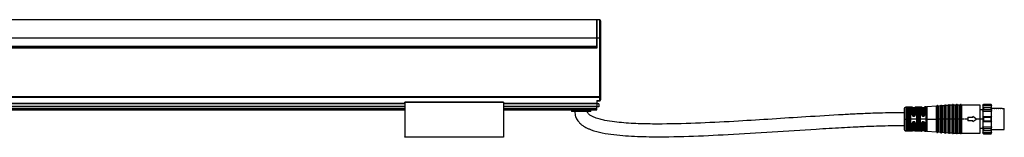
# Model space of a CAD drawing. Header units: millimetres. Extents: x -1015 to 3075, y 357 to 841.
# Tile 14 of 14: x 2571 to 3075, y 570 to 630. Entities that reach past the tile are written whole.
import ezdxf

# ---------------------------------------------------------------- set-up
doc = ezdxf.new("R2010")
doc.units = ezdxf.units.MM

# ---------------------------------------------------------------- blocks, each defined once
blk = doc.blocks.new('Drawing View6')
at = {"color": 7, "linetype": 'Continuous', "lineweight": 25}
for p, q in [((11.24, 46.89), (-584.74, 46.89)), ((11.24, 37.74), (11.24, 46.89)), ((12.75, 46.89), (11.25, 46.89)), ((11.25, 46.89), (11.25, 37.74)), ((12.75, 37.74), (12.75, 46.89)), ((13.25, 46.39), (13.25, 37.74)), ((-584.74, 37.74), (11.24, 37.74)), ((11.24, 33.15), (11.24, 37.74)), ((11.25, 37.74), (11.25, 32.4)), ((11.25, 37.74), (12.75, 37.74)), ((12.75, 7.69), (12.75, 37.74)), ((13.25, 37.74), (12.75, 37.74)), ((13.25, 37.74), (13.25, 14.01)), ((11.25, 32.4), (-584.75, 32.4)), ((11.24, 33.15), (-584.74, 33.15)), ((11.24, 32.9), (-584.74, 32.9)), ((11.24, 33.15), (11.24, 32.9)), ((11.25, 32.9), (11.24, 32.9)), ((13.25, 11.79), (13.25, 7.69)), ((-586.25, 7.69), (12.75, 7.69)), ((-586.25, 7.42), (12.75, 7.42)), ((11.25, 5.74), (11.25, 4.32)), ((11.25, 5.74), (12.75, 5.74)), ((11.25, 5.5), (12.75, 5.5)), ((13.25, 7.69), (12.75, 7.69)), ((12.75, 7.42), (12.75, 7.69)), ((12.75, 5.74), (12.75, 7.42)), ((12.75, 5.5), (12.75, 5.74)), ((13.25, 7.69), (13.25, 6)), ((-486.5, 4.32), (-87, 4.32)), ((-486.5, 4.06), (-87, 4.06)), ((-486.5, 2.8), (-87, 2.8)), ((-486.5, 2.7), (-87, 2.7)), ((-486.5, 1.82), (-87, 1.82)), ((-486.5, 1.03), (-87, 1.03)), ((-486.5, 0.9), (-87, 0.9)), ((-36.5, 4.9), (-87, 4.9)), ((-36.5, 4.7), (-87, 4.7)), ((-87, 4.7), (-87, -12.9)), ((-36.5, 4.7), (-36.5, -12.9)), ((-36.5, 4.32), (11.25, 4.32)), ((-36.5, 4.06), (11.25, 4.06)), ((-36.5, 2.8), (11.25, 2.8)), ((-36.5, 2.7), (11.25, 2.7)), ((-36.5, 1.82), (11.25, 1.82)), ((-36.5, 1.03), (11.25, 1.03)), ((-36.5, 0.9), (11.25, 0.9)), ((-1.75, 0.9), (-1.75, 0)), ((8.25, 0), (-1.75, 0)), ((8.25, 0), (8.25, 0.9)), ((11.25, 4.32), (11.25, 4.06)), ((11.25, 4.06), (11.25, 2.8)), ((12.25, 4), (11.25, 4)), ((11.25, 2.8), (11.25, 2.7)), ((11.25, 1.82), (11.25, 2.7)), ((12.25, 2.5), (11.25, 2.5)), ((11.25, 1.03), (11.25, 1.82)), ((11.25, 0.9), (11.25, 1.03)), ((12.25, 4), (12.25, 2.5)), ((168.45, 1.22), (168.45, -3.8)), ((172.67, 2.27), (169.43, 2.22)), ((169.43, 2.22), (169.43, -3.67)), ((170.28, -3.8), (170.28, 1.86)), ((170.47, -3.94), (170.47, 1.75)), ((170.65, 1.64), (170.65, -3.8)), ((171.15, 2.07), (170.95, 2.07)), ((171.15, 1.91), (170.95, 1.9)), ((170.95, 1.9), (170.95, 1.74)), ((171.15, 1.74), (170.95, 1.74)), ((171.15, 1.91), (171.15, 1.74)), ((171.45, -3.8), (171.45, 1.64)), ((171.64, 1.76), (171.64, -9.36)), ((171.82, 1.88), (171.82, -3.67)), ((172.67, -1.7), (172.67, 2.27)), ((172.86, 2.13), (172.86, -1.75)), ((173.85, 2), (173.05, 2)), ((173.05, 2), (173.05, -1.8)), ((173.85, -1.8), (173.85, 2)), ((174.04, -1.75), (174.04, 2.15)), ((177.45, 2.35), (174.23, 2.3)), ((174.23, 2.3), (174.23, -1.7)), ((175.06, -3.8), (175.06, 1.96)), ((175.26, -3.94), (175.26, 1.81)), ((175.45, 1.67), (175.45, -9.27)), ((175.75, 1.95), (175.75, 1.98)), ((175.95, 1.98), (175.75, 1.98)), ((175.75, 1.95), (175.95, 1.95)), ((175.75, 1.76), (175.95, 1.76)), ((175.95, 1.98), (175.95, 1.95)), ((176.25, -9.27), (176.25, 1.67)), ((176.45, 1.83), (176.45, -9.43)), ((176.64, 1.98), (176.64, -3.66)), ((177.45, -1.68), (177.45, 2.35)), ((177.65, 2.17), (177.65, -1.74)), ((178.65, 2), (177.85, 2)), ((177.85, 2), (177.85, -1.8)), ((178.65, -1.8), (178.65, 2)), ((178.85, -1.73), (178.85, 2.19)), ((179.73, 2.39), (179.05, 2.37)), ((179.05, 2.37), (179.05, -1.67)), ((179.73, -3.8), (179.73, 2.39)), ((184.99, 2.75), (180.17, 2.4)), ((180.17, 2.4), (180.17, -3.8)), ((184.99, -3.8), (184.99, 2.75)), ((185.17, 2.88), (185.17, -3.8)), ((185.72, 2.92), (185.72, -3.8)), ((186.99, 2.89), (185.91, 2.81)), ((185.91, 2.81), (185.91, -3.8)), ((186.99, -3.8), (186.99, 2.89)), ((187.17, 3.02), (187.17, -3.8)), ((187.72, 3.06), (187.72, -3.8)), ((188.99, 3.03), (187.91, 2.96)), ((187.91, 2.96), (187.91, -3.8)), ((188.99, -3.8), (188.99, 3.03)), ((189.17, 3.17), (189.17, -3.8)), ((189.72, 3.2), (189.72, -3.8)), ((190.99, 3.18), (189.91, 3.1)), ((189.91, 3.1), (189.91, -3.8)), ((190.99, -3.8), (190.99, 3.18)), ((191.17, 3.31), (191.17, -3.8)), ((191.72, 3.35), (191.72, -3.8)), ((192.99, 3.32), (191.91, 3.24)), ((191.91, 3.24), (191.91, -3.8)), ((192.99, -3.8), (192.99, 3.32)), ((193.17, 3.45), (193.17, -3.8)), ((193.72, 3.47), (193.72, -3.8)), ((194.99, 3.35), (193.91, 3.35)), ((193.91, 3.35), (193.91, -3.8)), ((194.99, -3.8), (194.99, 3.35)), ((195.18, 3.47), (195.18, -3.8)), ((195.72, 3.47), (195.72, -3.8)), ((196.99, 3.35), (195.91, 3.35)), ((195.91, 3.35), (195.91, -3.8)), ((196.99, -3.8), (196.99, 3.35)), ((197.18, 3.47), (197.18, -3.8)), ((197.72, 3.47), (197.72, -3.8)), ((207.45, 3.35), (197.91, 3.35)), ((197.91, 3.35), (197.91, -3.8)), ((207.45, -3.8), (207.45, 3.35)), ((208.75, 0.93), (207.45, 0.93)), ((209.05, 3.7), (208.75, 3.2)), ((208.75, 3.09), (209.05, 3.64)), ((208.75, 3.2), (208.75, 3.09)), ((208.75, 3.09), (213.25, 3.09)), ((208.75, 3.09), (208.75, 1.95)), ((209.05, 2.12), (208.75, 1.95)), ((208.75, 1.95), (208.75, 0.19)), ((208.75, 0.19), (209.05, 1.02)), ((208.75, 0.19), (213.25, 0.19)), ((208.75, 0.19), (208.75, -2.55)), ((212.95, 3.7), (209.05, 3.7)), ((209.05, 3.7), (209.05, 3.64)), ((209.05, 3.64), (212.95, 3.64)), ((209.05, 2.12), (209.05, 1.5)), ((209.05, 2.12), (212.95, 2.12)), ((209.05, 1.5), (209.05, 1.02)), ((209.05, 1.02), (212.95, 1.02)), ((213.25, 3.2), (212.95, 3.7)), ((212.95, 3.64), (212.95, 3.7)), ((212.95, 3.64), (213.25, 3.09)), ((212.95, 1.5), (212.95, 2.12)), ((213.25, 1.95), (212.95, 2.12)), ((212.95, 1.02), (212.95, 1.5)), ((212.95, 1.02), (213.25, 0.19)), ((213.25, 3.09), (213.25, 3.2)), ((213.25, 1.95), (213.25, 3.09)), ((213.25, 0.19), (213.25, 1.95)), ((213.6, 1.6), (213.25, 1.6)), ((213.25, -2.55), (213.25, 0.19)), ((213.6, 1.6), (213.79, 1.6)), ((214.6, 1.6), (213.79, 1.6)), ((214.6, 1.6), (214.79, 1.6)), ((215.6, 1.6), (214.79, 1.6)), ((215.6, 1.6), (215.79, 1.6)), ((216.6, 1.6), (215.79, 1.6)), ((216.6, 1.6), (216.79, 1.6)), ((217.6, 1.6), (216.79, 1.6)), ((217.6, 1.6), (217.79, 1.6)), ((218.6, 1.6), (217.79, 1.6)), ((218.6, 1.6), (219.75, 1.6)), ((219.75, -9.2), (219.75, 1.6)), ((168.45, -3.8), (168.45, -8.82)), ((168.45, -3.8), (169.43, -3.8)), ((169.43, -3.67), (169.43, -3.8)), ((170.28, -3.8), (169.43, -3.8)), ((169.43, -3.8), (169.43, -9.82)), ((170.28, -3.95), (170.28, -3.8)), ((170.28, -9.46), (170.28, -3.95)), ((170.47, -9.35), (170.47, -3.94)), ((170.65, -3.8), (170.65, -9.24)), ((171.45, -9.24), (171.45, -3.8)), ((171.82, -3.67), (171.82, -3.8)), ((171.82, -3.8), (171.82, -9.48)), ((175.06, -3.8), (171.82, -3.8)), ((173.55, -2.09), (173.35, -2.09)), ((173.35, -2.23), (173.55, -2.23)), ((173.35, -2.38), (173.55, -2.38)), ((175.06, -3.95), (175.06, -3.8)), ((175.06, -9.56), (175.06, -3.95)), ((175.26, -9.41), (175.26, -3.94)), ((176.64, -3.66), (176.64, -3.8)), ((176.64, -3.8), (176.64, -9.58)), ((179.73, -3.8), (176.64, -3.8)), ((177.45, -1.68), (177.51, -1.95)), ((177.68, -1.92), (177.67, -1.88)), ((177.69, -1.93), (177.67, -1.92)), ((177.69, -1.93), (177.67, -1.92)), ((177.68, -1.88), (177.69, -1.93)), ((178.35, -2.09), (178.15, -2.09)), ((178.15, -2.23), (178.35, -2.23)), ((178.35, -2.22), (178.43, -2.21)), ((178.85, -1.73), (178.84, -1.83)), ((178.84, -1.83), (178.84, -1.8)), ((178.84, -1.83), (178.86, -1.81)), ((178.84, -1.83), (178.86, -1.81)), ((178.85, -1.8), (178.86, -1.81)), ((178.85, -1.8), (178.86, -1.81)), ((179.73, -3.8), (180.17, -3.8)), ((179.73, -3.94), (179.73, -3.8)), ((179.73, -9.99), (179.73, -3.94)), ((180.17, -3.8), (184.99, -3.8)), ((180.17, -3.8), (180.17, -3.94)), ((180.17, -3.94), (180.17, -10)), ((184.99, -3.8), (185.17, -3.8)), ((184.99, -3.94), (184.99, -3.8)), ((184.99, -10.35), (184.99, -3.94)), ((185.17, -3.8), (185.17, -3.94)), ((185.45, -3.8), (185.17, -3.8)), ((185.17, -3.94), (185.17, -10.48)), ((185.72, -3.8), (185.45, -3.8)), ((185.72, -3.8), (185.89, -3.8)), ((185.72, -3.8), (185.72, -10.52)), ((185.89, -3.8), (185.91, -3.8)), ((185.91, -3.8), (185.91, -3.94)), ((186.99, -3.8), (185.91, -3.8)), ((185.91, -3.94), (185.91, -10.41)), ((186.99, -3.94), (186.99, -3.8)), ((186.99, -3.8), (187.17, -3.8)), ((186.99, -10.49), (186.99, -3.94)), ((187.45, -3.8), (187.17, -3.8)), ((187.17, -3.8), (187.17, -3.94)), ((187.17, -3.94), (187.17, -10.62)), ((187.72, -3.8), (187.45, -3.8)), ((187.72, -3.8), (187.89, -3.8)), ((187.72, -3.8), (187.72, -10.66)), ((187.89, -3.8), (187.91, -3.8)), ((187.91, -3.8), (187.91, -3.94)), ((188.99, -3.8), (187.91, -3.8)), ((187.91, -3.94), (187.91, -10.56)), ((188.99, -3.8), (189.17, -3.8)), ((188.99, -3.94), (188.99, -3.8)), ((188.99, -10.63), (188.99, -3.94)), ((189.17, -3.8), (189.17, -3.94)), ((189.45, -3.8), (189.17, -3.8)), ((189.17, -3.94), (189.17, -10.77)), ((189.72, -3.8), (189.45, -3.8)), ((189.72, -3.8), (189.89, -3.8)), ((189.72, -3.8), (189.72, -10.8)), ((189.89, -3.8), (189.91, -3.8)), ((189.91, -3.8), (189.91, -3.94)), ((190.99, -3.8), (189.91, -3.8)), ((189.91, -3.94), (189.91, -10.7)), ((190.99, -3.94), (190.99, -3.8)), ((190.99, -3.8), (191.17, -3.8)), ((190.99, -10.78), (190.99, -3.94)), ((191.17, -3.8), (191.17, -3.94)), ((191.45, -3.8), (191.17, -3.8)), ((191.17, -3.94), (191.17, -10.91)), ((191.72, -3.8), (191.45, -3.8)), ((191.72, -3.8), (191.89, -3.8)), ((191.72, -3.8), (191.72, -10.95)), ((191.89, -3.8), (191.91, -3.8)), ((191.91, -3.8), (191.91, -3.94)), ((192.99, -3.8), (191.91, -3.8)), ((191.91, -3.94), (191.91, -10.84)), ((192.99, -3.8), (193.17, -3.8)), ((192.99, -3.94), (192.99, -3.8)), ((192.99, -10.92), (192.99, -3.94)), ((193.17, -3.8), (193.17, -3.94)), ((193.45, -3.8), (193.17, -3.8)), ((193.17, -3.94), (193.17, -11.05)), ((193.72, -3.8), (193.45, -3.8)), ((193.72, -3.8), (193.91, -3.8)), ((193.72, -3.8), (193.72, -11.07)), ((193.91, -3.8), (193.91, -3.93)), ((194.99, -3.8), (193.91, -3.8)), ((193.91, -3.93), (193.91, -10.95)), ((194.99, -3.8), (195.18, -3.8)), ((194.99, -3.94), (194.99, -3.8)), ((194.99, -10.95), (194.99, -3.94)), ((195.45, -3.8), (195.18, -3.8)), ((195.18, -3.8), (195.18, -3.94)), ((195.18, -3.94), (195.18, -11.07)), ((195.72, -3.8), (195.45, -3.8)), ((195.72, -3.8), (195.91, -3.8)), ((195.72, -3.8), (195.72, -11.07)), ((195.91, -3.8), (195.91, -3.93)), ((196.99, -3.8), (195.91, -3.8)), ((195.91, -3.93), (195.91, -10.95)), ((196.99, -3.8), (197.18, -3.8)), ((196.99, -3.94), (196.99, -3.8)), ((196.99, -10.95), (196.99, -3.94)), ((197.18, -3.8), (197.18, -3.94)), ((197.45, -3.8), (197.18, -3.8)), ((197.18, -3.94), (197.18, -11.07)), ((197.72, -3.8), (197.45, -3.8)), ((197.72, -3.8), (197.91, -3.8)), ((197.72, -3.8), (197.72, -11.07)), ((197.91, -3.8), (197.91, -3.93)), ((199.29, -3.8), (197.91, -3.8)), ((197.91, -3.93), (197.91, -10.95)), ((201.15, -3.8), (199.52, -3.8)), ((201.15, -2.9), (201.15, -3.8)), ((201.15, -2.9), (203.65, -2.9)), ((201.15, -3.8), (201.15, -4.7)), ((203.65, -4.7), (201.15, -4.7)), ((203.65, -2.3), (203.65, -2.9)), ((203.65, -2.3), (205.65, -3.8)), ((205.65, -3.8), (203.65, -5.3)), ((203.65, -4.7), (203.65, -5.3)), ((207.45, -3.8), (205.65, -3.8)), ((207.45, -10.95), (207.45, -3.8)), ((208.75, -3.8), (207.45, -3.8)), ((208.75, -2.55), (208.75, -5.05)), ((209.05, -2.87), (208.75, -2.55)), ((208.75, -2.55), (213.25, -2.55)), ((208.75, -5.05), (209.05, -4.73)), ((209.05, -2.87), (209.05, -3.8)), ((209.05, -2.87), (212.95, -2.87)), ((209.05, -3.8), (209.05, -4.73)), ((209.05, -4.73), (212.95, -4.73)), ((213.25, -2.55), (212.95, -2.87)), ((212.95, -3.8), (212.95, -2.87)), ((212.95, -4.73), (212.95, -3.8)), ((212.95, -4.73), (213.25, -5.05)), ((213.25, -5.05), (213.25, -2.55)), ((169.43, -9.82), (172.67, -9.87)), ((170.95, -9.34), (171.15, -9.34)), ((170.95, -9.5), (170.95, -9.34)), ((170.95, -9.5), (171.15, -9.51)), ((170.95, -9.67), (171.15, -9.67)), ((171.15, -9.51), (171.15, -9.34)), ((172.67, -9.87), (172.67, -5.82)), ((172.86, -5.78), (172.86, -9.73)), ((173.05, -5.73), (173.05, -9.6)), ((173.05, -9.6), (173.85, -9.6)), ((173.55, -5.14), (173.35, -5.14)), ((173.55, -5.3), (173.35, -5.3)), ((173.35, -5.44), (173.55, -5.44)), ((173.55, -5.31), (173.55, -5.3)), ((173.85, -9.6), (173.85, -5.73)), ((174.04, -9.75), (174.04, -5.78)), ((174.23, -5.83), (174.23, -9.9)), ((174.23, -9.9), (177.45, -9.95)), ((175.95, -9.36), (175.75, -9.36)), ((175.95, -9.55), (175.75, -9.55)), ((175.75, -9.58), (175.75, -9.55)), ((175.75, -9.58), (175.95, -9.58)), ((175.95, -9.55), (175.95, -9.58)), ((177.45, -9.95), (177.45, -5.85)), ((177.65, -5.79), (177.65, -9.77)), ((177.7, -5.59), (177.68, -5.6)), ((177.7, -5.59), (177.68, -5.6)), ((177.68, -5.64), (177.68, -5.6)), ((177.85, -5.4), (177.83, -5.42)), ((177.85, -5.73), (177.85, -9.6)), ((177.85, -9.6), (178.65, -9.6)), ((178.15, -5.31), (178.04, -5.32)), ((178.35, -5.3), (178.15, -5.3)), ((178.15, -5.44), (178.35, -5.44)), ((178.44, -5.31), (178.35, -5.31)), ((178.65, -9.6), (178.65, -5.73)), ((178.84, -5.7), (178.86, -5.72)), ((178.84, -5.7), (178.85, -5.8)), ((178.84, -5.73), (178.84, -5.7)), ((178.86, -5.71), (178.84, -5.73)), ((178.85, -9.79), (178.85, -5.8)), ((179.05, -5.86), (179.03, -5.72)), ((179.05, -5.86), (179.05, -9.97)), ((179.05, -9.97), (179.73, -9.99)), ((180.17, -10), (184.99, -10.35)), ((207.45, -8.52), (208.75, -8.52)), ((208.75, -5.05), (213.25, -5.05)), ((208.75, -5.05), (208.75, -7.79)), ((208.75, -7.79), (213.25, -7.79)), ((209.05, -8.62), (208.75, -7.79)), ((208.75, -7.79), (208.75, -9.55)), ((208.75, -9.55), (209.05, -9.72)), ((208.75, -9.55), (208.75, -10.69)), ((209.05, -8.62), (212.95, -8.62)), ((209.05, -8.62), (209.05, -9.1)), ((209.05, -9.1), (209.05, -9.72)), ((209.05, -9.72), (212.95, -9.72)), ((213.25, -7.79), (212.95, -8.62)), ((212.95, -9.1), (212.95, -8.62)), ((212.95, -9.72), (212.95, -9.1)), ((212.95, -9.72), (213.25, -9.55)), ((213.25, -7.79), (213.25, -5.05)), ((213.25, -9.55), (213.25, -7.79)), ((213.25, -9.2), (214.1, -9.2)), ((213.25, -10.69), (213.25, -9.55)), ((214.1, -9.2), (214.29, -9.2)), ((214.29, -9.2), (215.1, -9.2)), ((215.1, -9.2), (215.29, -9.2)), ((215.29, -9.2), (216.1, -9.2)), ((216.1, -9.2), (216.29, -9.2)), ((216.29, -9.2), (217.1, -9.2)), ((217.1, -9.2), (217.29, -9.2)), ((217.29, -9.2), (218.1, -9.2)), ((218.1, -9.2), (218.4, -9.2)), ((218.4, -9.2), (218.99, -9.2)), ((218.99, -9.2), (219.75, -9.2)), ((-87, -12.9), (-36.5, -12.9)), ((-36.5, -13.1), (-87, -13.1)), ((185.91, -10.41), (186.99, -10.49)), ((187.91, -10.56), (188.99, -10.63)), ((189.91, -10.7), (190.99, -10.78)), ((191.91, -10.84), (192.99, -10.92)), ((193.91, -10.95), (194.99, -10.95)), ((195.91, -10.95), (196.99, -10.95)), ((197.91, -10.95), (207.45, -10.95)), ((208.75, -10.69), (213.25, -10.69)), ((209.05, -11.24), (208.75, -10.69)), ((208.75, -10.69), (208.75, -10.8)), ((208.75, -10.8), (209.05, -11.3)), ((209.05, -11.24), (212.95, -11.24)), ((209.05, -11.24), (209.05, -11.3)), ((209.05, -11.3), (212.95, -11.3)), ((213.25, -10.69), (212.95, -11.24)), ((212.95, -11.3), (213.25, -10.8)), ((212.95, -11.3), (212.95, -11.24)), ((213.25, -10.8), (213.25, -10.69))]:
    blk.add_line(p, q, dxfattribs=at)
at = {"color": 7, "linetype": 'Continuous', "lineweight": 25, "flags": 128}
for points in [[(12.75, 7.42), (12.85, 7.43), (12.94, 7.44), (13.03, 7.47), (13.1, 7.5), (13.17, 7.54), (13.21, 7.59), (13.24, 7.63), (13.25, 7.69)], [(12.75, 5.74), (12.85, 5.74), (12.94, 5.76), (13.03, 5.78), (13.1, 5.82), (13.17, 5.85), (13.21, 5.9), (13.24, 5.95), (13.25, 6)], [(175.95, 2.17), (175.83, 2.17), (175.75, 2.17)], [(178.15, -2.38), (178.26, -2.38), (178.35, -2.38)], [(175.75, -9.77), (175.86, -9.77), (175.95, -9.77)], [(178.35, -5.14), (178.23, -5.14), (178.15, -5.14)]]:
    blk.add_lwpolyline(points, dxfattribs=at)
at = {"color": 7, "linetype": 'Continuous', "lineweight": 25}
for centre, radius, start, end in [((12.75, 46.39), 0.5, 0, 90), ((12.75, 6), 0.5, 270, 360), ((169.45, 1.22), 1, 90.9414, 180), ((172.67, 2.07), 0.2, 19.064, 90.9414), ((173.05, 2.2), 0.2, 199.064, 270), ((173.85, 2.2), 0.2, 270, 344.7892), ((174.24, 2.1), 0.2, 90.9414, 164.7892), ((177.45, 2.15), 0.2, 7.4808, 90.9414), ((177.85, 2.2), 0.2, 187.4808, 270), ((178.65, 2.2), 0.2, 270, 356.2939), ((179.05, 2.17), 0.2, 90.9414, 176.2939), ((179.6, 10.38), 8, 270.9414, 274.0718), ((184.98, 2.95), 0.2, 274.0718, 340.4937), ((185.45, 2.78), 0.3, 27.65, 160.4937), ((185.89, 3.01), 0.2, 207.65, 274.0718), ((186.98, 3.09), 0.2, 274.0718, 340.4937), ((187.45, 2.92), 0.3, 27.65, 160.4937), ((187.89, 3.15), 0.2, 207.65, 274.0718), ((188.98, 3.23), 0.2, 274.0718, 340.4937), ((189.45, 3.07), 0.3, 27.65, 160.4937), ((189.89, 3.3), 0.2, 207.65, 274.0718), ((190.98, 3.37), 0.2, 274.0718, 340.4937), ((191.45, 3.21), 0.3, 27.65, 160.4937), ((191.89, 3.44), 0.2, 207.65, 274.0718), ((192.98, 3.52), 0.2, 274.0718, 340.4937), ((193.45, 3.35), 0.3, 23.5782, 160.4937), ((193.91, 3.55), 0.2, 203.5782, 270), ((194.99, 3.55), 0.2, 270, 336.4218), ((195.45, 3.35), 0.3, 23.5782, 156.4218), ((195.91, 3.55), 0.2, 203.5782, 270), ((196.99, 3.55), 0.2, 270, 336.4218), ((197.45, 3.35), 0.3, 23.5782, 156.4218), ((197.91, 3.55), 0.2, 203.5782, 270), ((180.22, -2.35), 2.07, 176.6465, 180.9093), ((169.45, -8.82), 1, 180, 269.0586), ((172.67, -9.67), 0.2, 269.0586, 340.936), ((173.05, -9.8), 0.2, 90, 160.936), ((173.85, -9.8), 0.2, 15.2108, 90), ((174.24, -9.7), 0.2, 195.2108, 269.0586), ((177.45, -9.75), 0.2, 269.0586, 352.5192), ((177.85, -9.8), 0.2, 90, 172.5192), ((178.65, -9.8), 0.2, 3.7061, 90), ((179.05, -9.77), 0.2, 183.7061, 269.0586), ((179.6, -17.98), 8, 85.9282, 89.0586), ((184.98, -10.55), 0.2, 19.5063, 85.9282), ((185.45, -10.38), 0.3, 199.5063, 332.35), ((185.89, -10.61), 0.2, 85.9282, 152.35), ((186.98, -10.69), 0.2, 19.5063, 85.9282), ((187.45, -10.52), 0.3, 199.5063, 332.35), ((187.89, -10.75), 0.2, 85.9282, 152.35), ((188.98, -10.83), 0.2, 19.5063, 85.9282), ((189.45, -10.67), 0.3, 199.5063, 332.35), ((189.89, -10.9), 0.2, 85.9282, 152.35), ((190.98, -10.97), 0.2, 19.5063, 85.9282), ((191.45, -10.81), 0.3, 199.5063, 332.35), ((191.89, -11.04), 0.2, 85.9282, 152.35), ((192.98, -11.12), 0.2, 19.5063, 85.9282), ((193.45, -10.95), 0.3, 199.5063, 336.4218), ((193.91, -11.15), 0.2, 90, 156.4218), ((194.99, -11.15), 0.2, 23.5782, 90), ((195.45, -10.95), 0.3, 203.5782, 336.4218), ((195.91, -11.15), 0.2, 90, 156.4218), ((196.99, -11.15), 0.2, 23.5782, 90), ((197.45, -10.95), 0.3, 203.5782, 336.4218), ((197.91, -11.15), 0.2, 90, 156.4218)]:
    blk.add_arc(centre, radius, start, end, dxfattribs=at)
for points, knots in [([(13.25, 14.01), (13.25, 13.93), (13.24, 13.84), (13.23, 13.66), (13.22, 13.56), (13.2, 13.28), (13.19, 13.09), (13.19, 12.71), (13.2, 12.52), (13.22, 12.24), (13.23, 12.14), (13.24, 11.96), (13.25, 11.87), (13.25, 11.79)], [0, 0, 0, 0, 0.125, 0.125, 0.25, 0.25, 0.5, 0.5, 0.75, 0.75, 0.875, 0.875, 1, 1, 1, 1]), ([(-87, 4.7), (-87, 4.72), (-87, 4.77), (-87, 4.83), (-87, 4.87), (-87, 4.9), (-87, 4.9), (-87, 4.9)], [0, 0, 0, 0, 0.213617, 0.427234, 0.64085, 0.854467, 1, 1, 1, 1]), ([(-36.5, 4.9), (-36.5, 4.9), (-36.5, 4.9), (-36.5, 4.87), (-36.5, 4.83), (-36.5, 4.77), (-36.5, 4.72), (-36.5, 4.7)], [0, 0, 0, 0, 0.145533, 0.35915, 0.572766, 0.786383, 1, 1, 1, 1]), ([(0, 0), (0.09, -0.9), (0.25, -2.58), (1.42, -4.65), (2.75, -6.12), (4.14, -7.21), (5.55, -8.04), (7, -8.74), (9.77, -9.84), (14.12, -10.94), (20.02, -11.83), (26.03, -12.38), (32.07, -12.69), (42.82, -12.95), (58.29, -12.67), (79.25, -11.68), (101, -10.34), (118.24, -9.21), (130.08, -8.49), (136.38, -8.13), (141.62, -7.86), (146.22, -7.64), (150.63, -7.45), (155.93, -7.26), (161.97, -7.09), (166.23, -7.06), (168.45, -7.05)], [0, 0, 0, 0, 0.01549, 0.028834, 0.040071, 0.049451, 0.059342, 0.068165, 0.077135, 0.110812, 0.145272, 0.180041, 0.214776, 0.249589, 0.365641, 0.48164, 0.611595, 0.741531, 0.779646, 0.816252, 0.850376, 0.870188, 0.895757, 0.926517, 0.961647, 1, 1, 1, 1]), ([(170.95, 2.07), (170.85, 2.07), (170.66, 2.06), (170.44, 2.01), (170.31, 1.94), (170.29, 1.89), (170.28, 1.86)], [0, 0, 0, 0, 0.267981, 0.546138, 0.772629, 1, 1, 1, 1]), ([(170.47, 1.75), (170.48, 1.77), (170.49, 1.82), (170.6, 1.86), (170.76, 1.9), (170.89, 1.9), (170.95, 1.9)], [0, 0, 0, 0, 0.2518956, 0.5022345, 0.7515144, 1, 1, 1, 1]), ([(170.95, 1.74), (170.91, 1.74), (170.83, 1.74), (170.73, 1.72), (170.66, 1.68), (170.65, 1.66), (170.65, 1.64)], [0, 0, 0, 0, 0.243752, 0.493162, 0.746575, 1, 1, 1, 1]), ([(170.95, 1.9), (170.95, 1.92), (170.95, 1.96), (170.95, 2.01), (170.95, 2.05), (170.95, 2.06), (170.95, 2.07)], [0, 0, 0, 0, 0.244355, 0.500002, 0.755649, 1, 1, 1, 1]), ([(171.82, 1.88), (171.81, 1.91), (171.8, 1.96), (171.71, 2), (171.62, 2.03), (171.51, 2.05), (171.36, 2.07), (171.23, 2.07), (171.15, 2.07)], [0, 0, 0, 0, 0.250831, 0.3796, 0.511972, 0.643916, 0.77138, 1, 1, 1, 1]), ([(171.15, 1.91), (171.15, 1.93), (171.15, 1.97), (171.15, 2.02), (171.15, 2.05), (171.15, 2.07), (171.15, 2.07)], [0, 0, 0, 0, 0.251175, 0.5, 0.748825, 1, 1, 1, 1]), ([(171.15, 1.91), (171.18, 1.91), (171.25, 1.91), (171.37, 1.9), (171.5, 1.87), (171.62, 1.83), (171.63, 1.78), (171.64, 1.76)], [0, 0, 0, 0, 0.124996, 0.24988, 0.498893, 0.748923, 1, 1, 1, 1]), ([(171.45, 1.64), (171.45, 1.66), (171.44, 1.68), (171.37, 1.72), (171.27, 1.74), (171.19, 1.74), (171.15, 1.74)], [0, 0, 0, 0, 0.25281, 0.507519, 0.757887, 1, 1, 1, 1]), ([(175.34, 2.13), (175.3, 2.12), (175.22, 2.1), (175.13, 2.06), (175.07, 2.02), (175.06, 1.98), (175.06, 1.96)], [0, 0, 0, 0, 0.239026, 0.480872, 0.740027, 1, 1, 1, 1]), ([(175.26, 1.81), (175.26, 1.83), (175.26, 1.85), (175.3, 1.89), (175.37, 1.92), (175.43, 1.93), (175.46, 1.94)], [0, 0, 0, 0, 0.251205, 0.501514, 0.751016, 1, 1, 1, 1]), ([(175.75, 2.17), (175.67, 2.17), (175.52, 2.16), (175.4, 2.14), (175.34, 2.13)], [0, 0, 0, 0, 0.494912, 1, 1, 1, 1]), ([(175.46, 1.94), (175.45, 1.96), (175.44, 2), (175.42, 2.07), (175.38, 2.11), (175.35, 2.12), (175.34, 2.13)], [0, 0, 0, 0, 0.242379, 0.500002, 0.757624, 1, 1, 1, 1]), ([(175.45, 1.67), (175.46, 1.68), (175.47, 1.71), (175.55, 1.74), (175.65, 1.76), (175.72, 1.76), (175.75, 1.76)], [0, 0, 0, 0, 0.285261, 0.56524, 0.782325, 1, 1, 1, 1]), ([(175.46, 1.94), (175.5, 1.95), (175.59, 1.97), (175.7, 1.97), (175.75, 1.98)], [0, 0, 0, 0, 0.5005202, 1, 1, 1, 1]), ([(175.46, 1.94), (175.5, 1.94), (175.59, 1.95), (175.7, 1.95), (175.75, 1.95)], [0, 0, 0, 0, 0.502831, 1, 1, 1, 1]), ([(176.51, 2.11), (176.48, 2.12), (176.41, 2.14), (176.27, 2.16), (176.11, 2.17), (176, 2.17), (175.95, 2.17)], [0, 0, 0, 0, 0.256096, 0.509575, 0.755037, 1, 1, 1, 1]), ([(175.95, 1.98), (175.99, 1.98), (176.07, 1.98), (176.18, 1.97), (176.28, 1.95), (176.33, 1.93), (176.35, 1.92)], [0, 0, 0, 0, 0.252641, 0.502481, 0.751075, 1, 1, 1, 1]), ([(175.95, 1.95), (175.99, 1.95), (176.07, 1.95), (176.18, 1.95), (176.28, 1.93), (176.33, 1.92), (176.35, 1.92)], [0, 0, 0, 0, 0.244596, 0.492542, 0.744221, 1, 1, 1, 1]), ([(175.95, 1.76), (175.99, 1.76), (176.08, 1.76), (176.18, 1.73), (176.24, 1.7), (176.25, 1.68), (176.25, 1.67)], [0, 0, 0, 0, 0.276915, 0.553061, 0.773142, 1, 1, 1, 1]), ([(176.35, 1.92), (176.36, 1.94), (176.37, 1.98), (176.41, 2.04), (176.46, 2.09), (176.49, 2.1), (176.51, 2.11)], [0, 0, 0, 0, 0.242196, 0.499996, 0.757799, 1, 1, 1, 1]), ([(176.35, 1.92), (176.38, 1.9), (176.43, 1.88), (176.44, 1.84), (176.45, 1.83)], [0, 0, 0, 0, 0.499413, 1, 1, 1, 1]), ([(176.64, 1.98), (176.64, 2.01), (176.62, 2.06), (176.55, 2.09), (176.51, 2.11)], [0, 0, 0, 0, 0.493619, 1, 1, 1, 1]), ([(168.45, -0.55), (166.25, -0.56), (162.12, -0.59), (156.4, -0.74), (151.65, -0.9), (147.71, -1.07), (144.23, -1.22), (140.83, -1.39), (132.13, -1.85), (113.12, -3.01), (88.77, -4.64), (64.29, -5.92), (47.99, -6.41), (34.92, -6.32), (26.76, -5.94), (20.27, -5.3), (16.2, -4.67), (12.89, -3.91), (10.77, -3.26), (9.05, -2.54), (7.82, -1.84), (6.93, -1.12), (6.54, -0.45), (6.51, -0.15), (6.5, 0)], [0, 0, 0, 0, 0.040311, 0.075689, 0.104924, 0.127388, 0.147909, 0.168746, 0.189869, 0.307522, 0.51773, 0.637158, 0.756729, 0.81659, 0.87654, 0.906434, 0.93613, 0.951963, 0.968649, 0.976684, 0.986094, 0.994498, 0.997259, 1, 1, 1, 1]), ([(172.67, -1.7), (172.68, -1.79), (172.7, -1.97), (172.85, -2.2), (173.05, -2.32), (173.22, -2.37), (173.3, -2.38), (173.35, -2.38)], [0, 0, 0, 0, 0.251806, 0.512867, 0.757708, 0.878904, 1, 1, 1, 1]), ([(173.35, -2.23), (173.32, -2.23), (173.25, -2.22), (173.13, -2.18), (172.99, -2.09), (172.88, -1.93), (172.87, -1.81), (172.86, -1.75)], [0, 0, 0, 0, 0.124681, 0.249706, 0.498756, 0.748856, 1, 1, 1, 1]), ([(173.35, -2.09), (173.31, -2.08), (173.22, -2.07), (173.12, -1.99), (173.06, -1.9), (173.05, -1.83), (173.05, -1.8)], [0, 0, 0, 0, 0.275977, 0.551671, 0.772108, 1, 1, 1, 1]), ([(173.35, -2.38), (173.35, -2.36), (173.35, -2.32), (173.35, -2.27), (173.35, -2.24), (173.35, -2.23), (173.35, -2.23)], [0, 0, 0, 0, 0.243207, 0.499872, 0.756606, 1, 1, 1, 1]), ([(173.55, -2.38), (173.64, -2.37), (173.85, -2.34), (174.07, -2.16), (174.21, -1.93), (174.22, -1.77), (174.23, -1.7)], [0, 0, 0, 0, 0.2670935, 0.5446715, 0.7712334, 1, 1, 1, 1]), ([(174.04, -1.75), (174.04, -1.81), (174.02, -1.93), (173.91, -2.09), (173.77, -2.18), (173.65, -2.22), (173.58, -2.23), (173.55, -2.23)], [0, 0, 0, 0, 0.251331, 0.501166, 0.750173, 0.875215, 1, 1, 1, 1]), ([(173.85, -1.8), (173.84, -1.84), (173.83, -1.92), (173.75, -2.02), (173.65, -2.08), (173.58, -2.08), (173.55, -2.09)], [0, 0, 0, 0, 0.286333, 0.566645, 0.783294, 1, 1, 1, 1]), ([(173.55, -2.22), (173.57, -2.22), (173.63, -2.22), (173.71, -2.2), (173.76, -2.18), (173.79, -2.17)], [0, 0, 0, 0, 0.332561, 0.670203, 1, 1, 1, 1]), ([(173.55, -2.38), (173.55, -2.36), (173.55, -2.32), (173.55, -2.27), (173.55, -2.24), (173.55, -2.23), (173.55, -2.23)], [0, 0, 0, 0, 0.251426, 0.499997, 0.748572, 1, 1, 1, 1]), ([(177.67, -1.92), (177.66, -1.92), (177.64, -1.92), (177.57, -1.93), (177.53, -1.95), (177.51, -1.95)], [0, 0, 0, 0, 0.340848, 0.681695, 1, 1, 1, 1]), ([(177.51, -1.95), (177.55, -2.02), (177.62, -2.16), (177.79, -2.29), (177.97, -2.37), (178.09, -2.38), (178.15, -2.38)], [0, 0, 0, 0, 0.293182, 0.56768, 0.777815, 1, 1, 1, 1]), ([(177.69, -1.93), (177.68, -1.9), (177.66, -1.84), (177.65, -1.77), (177.65, -1.74)], [0, 0, 0, 0, 0.499399, 1, 1, 1, 1]), ([(178.15, -2.23), (178.1, -2.22), (177.99, -2.21), (177.81, -2.12), (177.74, -2), (177.69, -1.93)], [0, 0, 0, 0, 0.279386, 0.559393, 1, 1, 1, 1]), ([(177.83, -2.11), (177.86, -2.13), (177.92, -2.18), (178.03, -2.22), (178.11, -2.22), (178.15, -2.22)], [0, 0, 0, 0, 0.286938, 0.646267, 1, 1, 1, 1]), ([(178.15, -2.09), (178.11, -2.08), (178.02, -2.07), (177.92, -1.99), (177.86, -1.9), (177.85, -1.83), (177.85, -1.8)], [0, 0, 0, 0, 0.275977, 0.551671, 0.772108, 1, 1, 1, 1]), ([(178.35, -2.38), (178.43, -2.37), (178.59, -2.36), (178.8, -2.23), (178.96, -2.04), (179.01, -1.88), (179.03, -1.8)], [0, 0, 0, 0, 0.240986, 0.480354, 0.730325, 1, 1, 1, 1]), ([(178.65, -1.8), (178.64, -1.84), (178.63, -1.92), (178.55, -2.02), (178.45, -2.08), (178.38, -2.08), (178.35, -2.09)], [0, 0, 0, 0, 0.2863334, 0.5666446, 0.7832944, 1, 1, 1, 1]), ([(178.84, -1.83), (178.82, -1.88), (178.79, -1.99), (178.68, -2.12), (178.53, -2.21), (178.41, -2.22), (178.35, -2.23)], [0, 0, 0, 0, 0.260203, 0.503108, 0.750294, 1, 1, 1, 1]), ([(178.56, -2.18), (178.58, -2.17), (178.61, -2.16), (178.63, -2.14), (178.64, -2.13)], [0, 0, 0, 0, 0.580712, 1, 1, 1, 1]), ([(178.86, -1.81), (178.87, -1.8), (178.9, -1.79), (178.96, -1.79), (179.01, -1.8), (179.03, -1.8)], [0, 0, 0, 0, 0.341133, 0.682271, 1, 1, 1, 1]), ([(179.03, -1.8), (179.04, -1.78), (179.04, -1.73), (179.05, -1.69), (179.05, -1.67)], [0, 0, 0, 0, 0.559911, 1, 1, 1, 1]), ([(170.28, -9.46), (170.29, -9.49), (170.31, -9.53), (170.39, -9.58), (170.48, -9.61), (170.59, -9.64), (170.74, -9.66), (170.87, -9.67), (170.95, -9.67)], [0, 0, 0, 0, 0.249647, 0.378944, 0.511627, 0.643499, 0.770892, 1, 1, 1, 1]), ([(170.95, -9.5), (170.89, -9.5), (170.76, -9.5), (170.6, -9.46), (170.49, -9.42), (170.48, -9.37), (170.47, -9.35)], [0, 0, 0, 0, 0.2485165, 0.4977895, 0.7483229, 1, 1, 1, 1]), ([(170.65, -9.24), (170.65, -9.26), (170.66, -9.28), (170.73, -9.32), (170.83, -9.34), (170.91, -9.34), (170.95, -9.34)], [0, 0, 0, 0, 0.2528102, 0.5075185, 0.7578875, 1, 1, 1, 1]), ([(170.95, -9.5), (170.95, -9.52), (170.95, -9.56), (170.95, -9.61), (170.95, -9.65), (170.95, -9.66), (170.95, -9.67)], [0, 0, 0, 0, 0.251195, 0.500058, 0.748854, 1, 1, 1, 1]), ([(171.15, -9.34), (171.19, -9.34), (171.27, -9.34), (171.37, -9.32), (171.44, -9.28), (171.45, -9.26), (171.45, -9.24)], [0, 0, 0, 0, 0.2437516, 0.4931622, 0.746575, 1, 1, 1, 1]), ([(171.64, -9.36), (171.63, -9.38), (171.62, -9.43), (171.5, -9.47), (171.37, -9.5), (171.25, -9.51), (171.18, -9.51), (171.15, -9.51)], [0, 0, 0, 0, 0.251317, 0.501216, 0.750175, 0.875047, 1, 1, 1, 1]), ([(171.15, -9.67), (171.23, -9.67), (171.36, -9.67), (171.52, -9.65), (171.66, -9.63), (171.79, -9.57), (171.81, -9.51), (171.82, -9.48)], [0, 0, 0, 0, 0.238715, 0.362443, 0.48686, 0.741684, 1, 1, 1, 1]), ([(171.15, -9.51), (171.15, -9.53), (171.15, -9.56), (171.15, -9.62), (171.15, -9.66), (171.15, -9.67), (171.15, -9.67)], [0, 0, 0, 0, 0.244222, 0.499941, 0.755691, 1, 1, 1, 1]), ([(173.35, -5.14), (173.26, -5.15), (173.13, -5.17), (172.97, -5.25), (172.84, -5.37), (172.7, -5.56), (172.68, -5.73), (172.67, -5.82)], [0, 0, 0, 0, 0.241139, 0.362915, 0.491028, 0.735251, 1, 1, 1, 1]), ([(172.86, -5.78), (172.87, -5.72), (172.88, -5.59), (172.99, -5.43), (173.13, -5.34), (173.25, -5.31), (173.32, -5.3), (173.35, -5.3)], [0, 0, 0, 0, 0.251388, 0.501452, 0.750357, 0.875313, 1, 1, 1, 1]), ([(173.05, -5.73), (173.06, -5.69), (173.07, -5.61), (173.15, -5.51), (173.25, -5.45), (173.32, -5.45), (173.35, -5.44)], [0, 0, 0, 0, 0.285261, 0.56524, 0.782325, 1, 1, 1, 1]), ([(173.35, -5.14), (173.35, -5.17), (173.35, -5.21), (173.35, -5.26), (173.35, -5.29), (173.35, -5.3), (173.35, -5.3)], [0, 0, 0, 0, 0.251401, 0.499942, 0.748554, 1, 1, 1, 1]), ([(174.23, -5.83), (174.22, -5.74), (174.2, -5.57), (174.04, -5.33), (173.85, -5.21), (173.68, -5.15), (173.59, -5.15), (173.55, -5.14)], [0, 0, 0, 0, 0.252766, 0.513057, 0.759813, 0.879584, 1, 1, 1, 1]), ([(173.55, -5.14), (173.55, -5.16), (173.55, -5.21), (173.55, -5.26), (173.55, -5.29), (173.55, -5.3), (173.55, -5.3)], [0, 0, 0, 0, 0.243241, 0.500063, 0.756851, 1, 1, 1, 1]), ([(173.55, -5.3), (173.58, -5.3), (173.65, -5.31), (173.73, -5.33), (173.78, -5.36), (173.79, -5.37)], [0, 0, 0, 0, 0.375963, 0.752691, 1, 1, 1, 1]), ([(173.55, -5.44), (173.55, -5.42), (173.55, -5.39), (173.55, -5.34), (173.55, -5.32), (173.55, -5.31), (173.55, -5.31)], [0, 0, 0, 0, 0.316798, 0.633595, 0.950393, 1, 1, 1, 1]), ([(173.55, -5.44), (173.59, -5.45), (173.68, -5.46), (173.78, -5.54), (173.84, -5.63), (173.85, -5.7), (173.85, -5.73)], [0, 0, 0, 0, 0.276915, 0.553061, 0.773141, 1, 1, 1, 1]), ([(173.79, -5.37), (173.83, -5.39), (173.92, -5.45), (174.02, -5.6), (174.04, -5.72), (174.04, -5.78)], [0, 0, 0, 0, 0.250133, 0.624434, 1, 1, 1, 1]), ([(175.06, -9.56), (175.06, -9.58), (175.07, -9.61), (175.13, -9.66), (175.21, -9.7), (175.3, -9.72), (175.34, -9.73)], [0, 0, 0, 0, 0.245969, 0.503548, 0.759319, 1, 1, 1, 1]), ([(175.46, -9.54), (175.43, -9.53), (175.37, -9.52), (175.3, -9.49), (175.26, -9.45), (175.26, -9.43), (175.26, -9.41)], [0, 0, 0, 0, 0.249096, 0.498873, 0.749206, 1, 1, 1, 1]), ([(175.46, -9.54), (175.45, -9.56), (175.44, -9.6), (175.42, -9.67), (175.38, -9.71), (175.35, -9.72), (175.34, -9.73)], [0, 0, 0, 0, 0.242378, 0.5, 0.757622, 1, 1, 1, 1]), ([(175.34, -9.73), (175.4, -9.74), (175.52, -9.76), (175.67, -9.77), (175.75, -9.77)], [0, 0, 0, 0, 0.505591, 1, 1, 1, 1]), ([(175.75, -9.36), (175.71, -9.36), (175.62, -9.36), (175.52, -9.33), (175.46, -9.3), (175.45, -9.28), (175.45, -9.27)], [0, 0, 0, 0, 0.276915, 0.553061, 0.773141, 1, 1, 1, 1]), ([(175.75, -9.55), (175.7, -9.55), (175.59, -9.55), (175.5, -9.54), (175.46, -9.54)], [0, 0, 0, 0, 0.497154, 1, 1, 1, 1]), ([(175.75, -9.58), (175.7, -9.57), (175.59, -9.57), (175.5, -9.55), (175.46, -9.54)], [0, 0, 0, 0, 0.499498, 1, 1, 1, 1]), ([(176.25, -9.27), (176.24, -9.28), (176.23, -9.31), (176.15, -9.34), (176.05, -9.36), (175.98, -9.36), (175.95, -9.36)], [0, 0, 0, 0, 0.285261, 0.56524, 0.782325, 1, 1, 1, 1]), ([(176.35, -9.52), (176.33, -9.52), (176.28, -9.53), (176.18, -9.55), (176.07, -9.55), (175.99, -9.55), (175.95, -9.55)], [0, 0, 0, 0, 0.2557908, 0.5074739, 0.7554158, 1, 1, 1, 1]), ([(176.35, -9.52), (176.33, -9.53), (176.28, -9.55), (176.18, -9.57), (176.07, -9.58), (175.99, -9.58), (175.95, -9.58)], [0, 0, 0, 0, 0.248855, 0.497424, 0.747288, 1, 1, 1, 1]), ([(175.95, -9.77), (176, -9.77), (176.11, -9.77), (176.27, -9.76), (176.41, -9.74), (176.48, -9.72), (176.51, -9.71)], [0, 0, 0, 0, 0.24505, 0.490242, 0.743735, 1, 1, 1, 1]), ([(176.45, -9.43), (176.44, -9.44), (176.43, -9.48), (176.38, -9.5), (176.35, -9.52)], [0, 0, 0, 0, 0.50105, 1, 1, 1, 1]), ([(176.35, -9.52), (176.36, -9.54), (176.37, -9.58), (176.41, -9.64), (176.46, -9.69), (176.49, -9.7), (176.51, -9.71)], [0, 0, 0, 0, 0.2422, 0.500002, 0.757803, 1, 1, 1, 1]), ([(176.51, -9.71), (176.55, -9.69), (176.63, -9.65), (176.64, -9.61), (176.64, -9.58)], [0, 0, 0, 0, 0.543505, 1, 1, 1, 1]), ([(177.51, -5.56), (177.5, -5.61), (177.46, -5.7), (177.45, -5.8), (177.45, -5.85)], [0, 0, 0, 0, 0.498598, 1, 1, 1, 1]), ([(178.15, -5.14), (178.08, -5.15), (177.95, -5.16), (177.77, -5.25), (177.61, -5.38), (177.55, -5.5), (177.51, -5.56)], [0, 0, 0, 0, 0.242002, 0.485528, 0.737293, 1, 1, 1, 1]), ([(177.68, -5.6), (177.67, -5.6), (177.64, -5.6), (177.58, -5.59), (177.54, -5.57), (177.51, -5.56)], [0, 0, 0, 0, 0.340856, 0.68171, 1, 1, 1, 1]), ([(177.65, -5.79), (177.65, -5.76), (177.66, -5.69), (177.68, -5.62), (177.7, -5.59)], [0, 0, 0, 0, 0.500875, 1, 1, 1, 1]), ([(177.7, -5.59), (177.72, -5.55), (177.77, -5.47), (177.88, -5.37), (178.01, -5.31), (178.1, -5.3), (178.15, -5.3)], [0, 0, 0, 0, 0.256025, 0.506775, 0.754118, 1, 1, 1, 1]), ([(177.85, -5.73), (177.86, -5.69), (177.87, -5.61), (177.95, -5.51), (178.05, -5.45), (178.12, -5.45), (178.15, -5.44)], [0, 0, 0, 0, 0.285261, 0.56524, 0.782325, 1, 1, 1, 1]), ([(178.35, -5.14), (178.43, -5.15), (178.59, -5.17), (178.8, -5.3), (178.96, -5.48), (179.01, -5.64), (179.03, -5.72)], [0, 0, 0, 0, 0.240225, 0.486463, 0.737181, 1, 1, 1, 1]), ([(178.35, -5.3), (178.41, -5.31), (178.53, -5.32), (178.68, -5.41), (178.79, -5.54), (178.82, -5.64), (178.84, -5.7)], [0, 0, 0, 0, 0.250451, 0.49733, 0.740991, 1, 1, 1, 1]), ([(178.35, -5.44), (178.39, -5.45), (178.48, -5.46), (178.58, -5.54), (178.64, -5.63), (178.65, -5.7), (178.65, -5.73)], [0, 0, 0, 0, 0.2769154, 0.5530612, 0.7731415, 1, 1, 1, 1]), ([(178.86, -5.72), (178.87, -5.72), (178.9, -5.73), (178.96, -5.73), (179.01, -5.72), (179.03, -5.72)], [0, 0, 0, 0, 0.341139, 0.682278, 1, 1, 1, 1])]:
    blk.add_open_spline(points, degree=3, knots=knots, dxfattribs=at)
for points in [[(170.47, 1.75), (170.46, 1.77), (170.44, 1.8), (170.4, 1.83), (170.34, 1.86), (170.3, 1.86), (170.28, 1.86)], [(170.47, 1.75), (170.48, 1.74), (170.5, 1.7), (170.54, 1.67), (170.59, 1.65), (170.63, 1.64), (170.65, 1.64)], [(171.64, 1.76), (171.63, 1.75), (171.61, 1.71), (171.56, 1.67), (171.51, 1.65), (171.47, 1.64), (171.45, 1.64)], [(171.64, 1.76), (171.65, 1.78), (171.66, 1.81), (171.71, 1.85), (171.76, 1.88), (171.8, 1.88), (171.82, 1.88)], [(175.26, 1.81), (175.25, 1.83), (175.23, 1.87), (175.19, 1.92), (175.13, 1.95), (175.08, 1.96), (175.06, 1.96)], [(175.45, 1.67), (175.43, 1.67), (175.38, 1.67), (175.32, 1.71), (175.28, 1.75), (175.26, 1.79), (175.26, 1.81)], [(175.75, 1.98), (175.75, 2), (175.75, 2.04), (175.75, 2.1), (175.75, 2.15), (175.75, 2.16), (175.75, 2.17)], [(175.75, 1.76), (175.75, 1.77), (175.75, 1.79), (175.75, 1.83), (175.75, 1.89), (175.75, 1.93), (175.75, 1.95)], [(175.95, 1.98), (175.95, 2), (175.95, 2.05), (175.95, 2.11), (175.95, 2.15), (175.95, 2.17), (175.95, 2.17)], [(175.95, 1.76), (175.95, 1.77), (175.95, 1.79), (175.95, 1.83), (175.95, 1.89), (175.95, 1.93), (175.95, 1.95)], [(176.25, 1.67), (176.27, 1.67), (176.32, 1.68), (176.38, 1.71), (176.43, 1.76), (176.44, 1.8), (176.45, 1.83)], [(176.45, 1.83), (176.45, 1.85), (176.47, 1.89), (176.51, 1.94), (176.57, 1.98), (176.62, 1.98), (176.64, 1.98)], [(172.86, -1.75), (172.85, -1.74), (172.84, -1.73), (172.79, -1.72), (172.73, -1.71), (172.69, -1.7), (172.67, -1.7)], [(173.05, -1.8), (173.03, -1.8), (172.99, -1.8), (172.93, -1.79), (172.89, -1.77), (172.87, -1.76), (172.86, -1.75)], [(173.35, -2.09), (173.35, -2.11), (173.35, -2.14), (173.35, -2.19), (173.35, -2.22), (173.35, -2.23), (173.35, -2.23)], [(173.55, -2.09), (173.55, -2.11), (173.55, -2.14), (173.55, -2.19), (173.55, -2.22), (173.55, -2.23), (173.55, -2.23)], [(173.85, -1.8), (173.87, -1.8), (173.92, -1.8), (173.97, -1.78), (174.02, -1.77), (174.04, -1.75), (174.04, -1.75)], [(174.04, -1.75), (174.05, -1.74), (174.07, -1.73), (174.11, -1.71), (174.17, -1.7), (174.21, -1.7), (174.23, -1.7)], [(177.65, -1.74), (177.65, -1.73), (177.63, -1.71), (177.59, -1.69), (177.52, -1.68), (177.47, -1.68), (177.45, -1.68)], [(177.85, -1.8), (177.83, -1.8), (177.78, -1.79), (177.72, -1.78), (177.67, -1.76), (177.66, -1.75), (177.65, -1.74)], [(178.15, -2.09), (178.15, -2.11), (178.15, -2.15), (178.15, -2.19), (178.15, -2.22), (178.15, -2.23), (178.15, -2.23)], [(178.35, -2.09), (178.35, -2.11), (178.35, -2.15), (178.35, -2.19), (178.35, -2.22), (178.35, -2.23), (178.35, -2.23)], [(178.35, -2.23), (178.35, -2.23), (178.35, -2.23), (178.35, -2.27), (178.35, -2.32), (178.35, -2.36), (178.35, -2.38)], [(178.65, -1.8), (178.68, -1.8), (178.73, -1.79), (178.79, -1.78), (178.84, -1.76), (178.85, -1.74), (178.85, -1.73)], [(178.85, -1.73), (178.85, -1.72), (178.86, -1.71), (178.91, -1.69), (178.97, -1.67), (179.02, -1.67), (179.05, -1.67)], [(170.47, -9.35), (170.46, -9.37), (170.44, -9.4), (170.4, -9.43), (170.34, -9.46), (170.3, -9.46), (170.28, -9.46)], [(170.47, -9.35), (170.48, -9.34), (170.5, -9.3), (170.54, -9.27), (170.59, -9.25), (170.63, -9.24), (170.65, -9.24)], [(171.64, -9.36), (171.63, -9.35), (171.61, -9.31), (171.56, -9.27), (171.51, -9.25), (171.47, -9.24), (171.45, -9.24)], [(171.64, -9.36), (171.65, -9.38), (171.66, -9.41), (171.71, -9.45), (171.76, -9.48), (171.8, -9.48), (171.82, -9.48)], [(172.86, -5.78), (172.85, -5.78), (172.84, -5.8), (172.79, -5.81), (172.73, -5.82), (172.69, -5.82), (172.67, -5.82)], [(173.05, -5.73), (173.03, -5.73), (172.99, -5.74), (172.93, -5.74), (172.89, -5.76), (172.87, -5.77), (172.86, -5.78)], [(173.35, -5.44), (173.35, -5.42), (173.35, -5.39), (173.35, -5.34), (173.35, -5.31), (173.35, -5.3), (173.35, -5.3)], [(173.85, -5.73), (173.87, -5.73), (173.92, -5.74), (173.97, -5.75), (174.02, -5.76), (174.04, -5.78), (174.04, -5.78)], [(174.04, -5.78), (174.05, -5.79), (174.07, -5.8), (174.11, -5.82), (174.17, -5.83), (174.21, -5.83), (174.23, -5.83)], [(175.26, -9.41), (175.25, -9.43), (175.23, -9.47), (175.19, -9.52), (175.13, -9.55), (175.08, -9.56), (175.06, -9.56)], [(175.45, -9.27), (175.43, -9.27), (175.38, -9.27), (175.32, -9.31), (175.28, -9.35), (175.26, -9.39), (175.26, -9.41)], [(175.75, -9.36), (175.75, -9.37), (175.75, -9.39), (175.75, -9.43), (175.75, -9.49), (175.75, -9.53), (175.75, -9.55)], [(175.75, -9.58), (175.75, -9.6), (175.75, -9.64), (175.75, -9.7), (175.75, -9.75), (175.75, -9.76), (175.75, -9.77)], [(175.95, -9.36), (175.95, -9.37), (175.95, -9.39), (175.95, -9.43), (175.95, -9.49), (175.95, -9.53), (175.95, -9.55)], [(175.95, -9.58), (175.95, -9.6), (175.95, -9.65), (175.95, -9.71), (175.95, -9.75), (175.95, -9.77), (175.95, -9.77)], [(176.25, -9.27), (176.27, -9.27), (176.32, -9.28), (176.38, -9.31), (176.43, -9.36), (176.44, -9.4), (176.45, -9.43)], [(176.45, -9.43), (176.45, -9.45), (176.47, -9.49), (176.51, -9.54), (176.57, -9.58), (176.62, -9.58), (176.64, -9.58)], [(177.65, -5.79), (177.65, -5.8), (177.63, -5.82), (177.59, -5.83), (177.52, -5.85), (177.47, -5.85), (177.45, -5.85)], [(177.85, -5.73), (177.83, -5.73), (177.78, -5.74), (177.72, -5.75), (177.67, -5.77), (177.66, -5.78), (177.65, -5.79)], [(178.15, -5.3), (178.15, -5.3), (178.15, -5.29), (178.15, -5.26), (178.15, -5.21), (178.15, -5.17), (178.15, -5.14)], [(178.15, -5.44), (178.15, -5.42), (178.15, -5.38), (178.15, -5.34), (178.15, -5.31), (178.15, -5.3), (178.15, -5.3)], [(178.35, -5.3), (178.35, -5.3), (178.35, -5.29), (178.35, -5.26), (178.35, -5.21), (178.35, -5.17), (178.35, -5.14)], [(178.35, -5.44), (178.35, -5.42), (178.35, -5.38), (178.35, -5.34), (178.35, -5.31), (178.35, -5.3), (178.35, -5.3)], [(178.65, -5.73), (178.68, -5.73), (178.73, -5.74), (178.79, -5.75), (178.84, -5.77), (178.85, -5.79), (178.85, -5.8)], [(178.85, -5.8), (178.85, -5.8), (178.86, -5.82), (178.91, -5.84), (178.97, -5.85), (179.02, -5.86), (179.05, -5.86)], [(-87, -13.1), (-87, -13.1), (-87, -13.09), (-87, -13.04), (-87, -12.98), (-87, -12.93), (-87, -12.9)], [(-36.5, -12.9), (-36.5, -12.93), (-36.5, -12.98), (-36.5, -13.04), (-36.5, -13.09), (-36.5, -13.1), (-36.5, -13.1)]]:
    blk.add_open_spline(points, degree=3, dxfattribs=at)

msp = doc.modelspace()

# ---------------------------------------------------------------- block references
at = {"color": 7, "linetype": 'Continuous', "lineweight": 25}
msp.add_blockref('Drawing View6', (2854.95, 582.94), dxfattribs=at)

doc.saveas('drawing.dxf')
